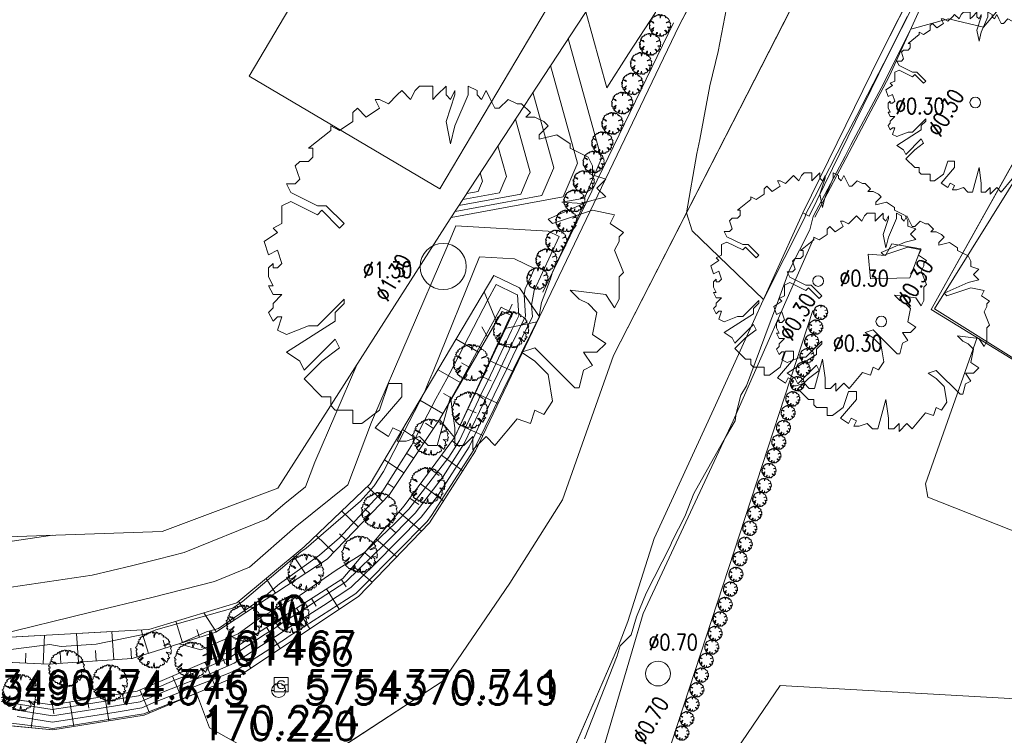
# Model space of a CAD drawing. Header units: metres. Extents: x 3490449 to 3490968, y 5754217 to 5754743.
# Tile 4 of 212: x 3490467 to 3490495, y 5754369 to 5754389. Entities that reach past the tile are written whole.
import ezdxf
from ezdxf.enums import TextEntityAlignment as Align

# ---------------------------------------------------------------- set-up
doc = ezdxf.new("R2010")
doc.units = ezdxf.units.M
doc.header["$LTSCALE"] = 0.25
doc.linetypes.add('Kartierung-07$0$AUSGEZOGEN', pattern=[0])
for name, color, linetype, lineweight, true_color in [('Kartierung-07$0$$BOESCHUNG', 7, 'Continuous', 18, 0x82563a), ('Kartierung-07$0$$BRUCH', 7, 'Continuous', 18, 0x82563a), ('Kartierung-07$0$$HOEHEN_Haupt', 7, 'Continuous', 18, 0x82563a), ('Kartierung-07$0$$HOEHEN_Mittel', 7, 'Continuous', 18, 0x82563a), ('Kartierung-07$0$$P_INF_FL', 7, 'Kartierung-07$0$AUSGEZOGEN', 18, 0x82563a), ('Kartierung-07$0$$P_INF_H', 7, 'Kartierung-07$0$AUSGEZOGEN', 18, 0x82563a), ('Kartierung-07$0$$P_INF_NR', 7, 'Kartierung-07$0$AUSGEZOGEN', 18, 0x82563a), ('Kartierung-07$0$$P_INF_X', 7, 'Kartierung-07$0$AUSGEZOGEN', 18, 0x82563a), ('Kartierung-07$0$$PKT_HW', 7, 'Continuous', 18, 0x82563a), ('Kartierung-07$0$$PKT_SG', 7, 'Continuous', 18, 0x82563a), ('Kartierung-07$0$B_Baum', 7, 'Continuous', 18, 0x82563a), ('Kartierung-07$0$B_Befestigt', 7, 'Continuous', 18, 0x82563a), ('Kartierung-07$0$B_Boeschung_OK', 7, 'Continuous', 18, 0x82563a), ('Kartierung-07$0$B_Boeschung_UK', 7, 'Continuous', 18, 0x82563a), ('Kartierung-07$0$B_Gelaendeknick', 7, 'Continuous', 18, 0x82563a), ('Kartierung-07$0$B_Haus', 7, 'Kartierung-07$0$AUSGEZOGEN', 18, 0x82563a), ('Kartierung-07$0$B_Hecke', 7, 'Continuous', 18, 0x82563a), ('Kartierung-07$0$B_Mauer', 7, 'Kartierung-07$0$AUSGEZOGEN', 18, 0x82563a), ('Kartierung-07$0$B_Schrift_Baum', 7, 'Continuous', 18, 0x82563a), ('Kartierung-07$0$B_Schrift_Baum_60Grad', 7, 'Continuous', 18, 0x82563a), ('Kartierung-07$0$B_Zaun', 7, 'Kartierung-07$0$AUSGEZOGEN', 18, 0x82563a), ('Kartierung-07$0$Hilfe_DGM', 7, 'Continuous', 18, 0x82563a), ('Kartierung-07$0$SYM_HW', 7, 'Kartierung-07$0$AUSGEZOGEN', 18, 0x82563a), ('Kartierung-07$0$SYM_SG', 7, 'Kartierung-07$0$AUSGEZOGEN', 18, 0x82563a)]:
    doc.layers.add(name, color=color, linetype=linetype, lineweight=lineweight, true_color=true_color)
doc.styles.add('Kartierung-07$0$2', font='TXT')
doc.styles.add('Kartierung-07$0$STANDARD', font='romans.shx', dxfattribs={"width": 0.8})

# ---------------------------------------------------------------- blocks, each defined once
blk = doc.blocks.new('Kartierung-07$0$PKT_HW')
at = {"layer": 'Kartierung-07$0$SYM_HW'}
for p, q in [((-0.15, 0), (-0.2, 0)), ((0.15, 0), (0.2, 0))]:
    blk.add_line(p, q, dxfattribs=at)
blk.add_circle((0, 0), 0.2, dxfattribs=at)
at = {"layer": 'Kartierung-07$0$$P_INF_FL', "style": 'Kartierung-07$0$STANDARD'}
blk.add_attdef('CODE', text='', height=0.8, dxfattribs=at).set_placement((0, 1.7), align=Align.CENTER)
at = {"layer": 'Kartierung-07$0$$P_INF_H', "style": 'Kartierung-07$0$STANDARD'}
blk.add_attdef('H', text='', height=0.8, dxfattribs=at).set_placement((0, -1.4), align=Align.CENTER)
at = {"layer": 'Kartierung-07$0$$P_INF_NR', "style": 'Kartierung-07$0$STANDARD'}
blk.add_attdef('NR', text='', height=0.8, dxfattribs=at).set_placement((0, 0.7), align=Align.CENTER)
at = {"layer": 'Kartierung-07$0$$P_INF_X', "style": 'Kartierung-07$0$STANDARD'}
blk.add_attdef('X', text='', height=0.8, dxfattribs=at).set_placement((-0.9, -0.4), align=Align.RIGHT)
blk.add_attdef('Y', (0.7, -0.4), '', height=0.8, dxfattribs=at)
blk = doc.blocks.new('Kartierung-07$0$PKT_SG')
at = {"layer": 'Kartierung-07$0$SYM_SG'}
for p, q in [((-0.2, 0.2), (0.2, 0.2)), ((-0.2, -0.2), (-0.2, 0.2)), ((-0.11, 0), (-0.2, 0)), ((0.11, 0), (0.2, 0)), ((0.2, 0.2), (0.2, -0.2)), ((0.2, -0.2), (-0.2, -0.2))]:
    blk.add_line(p, q, dxfattribs=at)
at = {"layer": 'Kartierung-07$0$$P_INF_FL', "style": 'Kartierung-07$0$STANDARD'}
blk.add_attdef('CODE', text='', height=0.8, dxfattribs=at).set_placement((0, 1.7), align=Align.CENTER)
at = {"layer": 'Kartierung-07$0$$P_INF_H', "style": 'Kartierung-07$0$STANDARD'}
blk.add_attdef('H', text='', height=0.8, dxfattribs=at).set_placement((0, -1.4), align=Align.CENTER)
at = {"layer": 'Kartierung-07$0$$P_INF_NR', "style": 'Kartierung-07$0$STANDARD'}
blk.add_attdef('NR', text='', height=0.8, dxfattribs=at).set_placement((0, 0.7), align=Align.CENTER)
at = {"layer": 'Kartierung-07$0$$P_INF_X', "style": 'Kartierung-07$0$STANDARD'}
blk.add_attdef('X', text='', height=0.8, dxfattribs=at).set_placement((-0.9, -0.4), align=Align.RIGHT)
blk.add_attdef('Y', (0.7, -0.4), '', height=0.8, dxfattribs=at)
at = {"layer": 'Kartierung-07$0$SYM_SG', "style": 'Kartierung-07$0$2', "width": 1.127369}
blk.add_text('G', height=0.245, dxfattribs=at).set_placement((0.001, -0.122), align=Align.CENTER)
blk = doc.blocks.new('Kartierung-07$0$Hecke')
at = {"layer": 'Kartierung-07$0$B_Hecke'}
blk.add_lwpolyline([(-0.447, -0.197), (-0.472, -0.185), (-0.46, -0.147), (-0.472, -0.147), (-0.485, -0.16), (-0.497, -0.135), (-0.485, -0.122), (-0.485, -0.11), (-0.46, -0.085), (-0.485, -0.085), (-0.497, -0.06), (-0.485, -0.06), (-0.497, -0.035), (-0.497, -0.01), (-0.485, 0.003), (-0.485, -0.01), (-0.472, -0.01), (-0.46, 0.003), (-0.472, 0.04), (-0.497, 0.028), (-0.51, 0.065), (-0.472, 0.09), (-0.485, 0.103), (-0.46, 0.115), (-0.46, 0.14), (-0.46, 0.165), (-0.435, 0.178), (-0.36, 0.14), (-0.347, 0.153), (-0.297, 0.103), (-0.285, 0.115), (-0.335, 0.165), (-0.36, 0.165), (-0.435, 0.203), (-0.447, 0.228), (-0.422, 0.228), (-0.41, 0.24), (-0.422, 0.278), (-0.41, 0.29), (-0.385, 0.29), (-0.372, 0.303), (-0.372, 0.328), (-0.385, 0.328), (-0.322, 0.378), (-0.322, 0.39), (-0.297, 0.378), (-0.26, 0.403), (-0.26, 0.428), (-0.247, 0.44), (-0.222, 0.415), (-0.185, 0.44), (-0.197, 0.465), (-0.185, 0.465), (-0.16, 0.453), (-0.135, 0.478), (-0.122, 0.49), (-0.097, 0.465), (-0.085, 0.49), (-0.072, 0.503), (-0.035, 0.503), (-0.035, 0.465), (-0.022, 0.478), (0.003, 0.503), (0.003, 0.478), (0.015, 0.465), (0.028, 0.49), (0.028, 0.478), (0.003, 0.403), (0.015, 0.34), (0.028, 0.39), (0.065, 0.478), (0.065, 0.503), (0.09, 0.49), (0.09, 0.478), (0.103, 0.465), (0.115, 0.49), (0.128, 0.465), (0.14, 0.44), (0.153, 0.44), (0.178, 0.465), (0.203, 0.453), (0.215, 0.453), (0.24, 0.428), (0.228, 0.415), (0.253, 0.415), (0.278, 0.403), (0.29, 0.39), (0.265, 0.365), (0.265, 0.353), (0.315, 0.365), (0.353, 0.34), (0.353, 0.328), (0.403, 0.303), (0.415, 0.278), (0.415, 0.253), (0.453, 0.24), (0.428, 0.215), (0.453, 0.19), (0.403, 0.178), (0.29, 0.128), (0.303, 0.115), (0.415, 0.153), (0.478, 0.14), (0.465, 0.115), (0.503, 0.09), (0.49, 0.078), (0.49, 0.065), (0.478, 0.04), (0.503, -0.022), (0.49, -0.035), (0.49, -0.097), (0.478, -0.122), (0.453, -0.085), (0.353, -0.072), (0.378, -0.097), (0.403, -0.11), (0.428, -0.135), (0.415, -0.197), (0.453, -0.222), (0.428, -0.247), (0.39, -0.247), (0.415, -0.285), (0.39, -0.297), (0.378, -0.347), (0.365, -0.347), (0.253, -0.235), (0.215, -0.247), (0.253, -0.272), (0.29, -0.31), (0.303, -0.385), (0.278, -0.422), (0.253, -0.41), (0.24, -0.447), (0.203, -0.435), (0.14, -0.51), (0.115, -0.485), (0.078, -0.522), (0.078, -0.485), (0.053, -0.51), (0.028, -0.51), (0.028, -0.46), (0.015, -0.372), (-0.022, -0.51), (-0.047, -0.51), (-0.072, -0.485), (-0.11, -0.497), (-0.135, -0.497), (-0.122, -0.472), (-0.147, -0.46), (-0.16, -0.485), (-0.197, -0.46), (-0.122, -0.372), (-0.122, -0.335), (-0.16, -0.335), (-0.185, -0.41), (-0.235, -0.447), (-0.26, -0.447), (-0.26, -0.41), (-0.31, -0.41), (-0.322, -0.397), (-0.322, -0.372), (-0.347, -0.372), (-0.397, -0.322), (-0.347, -0.272), (-0.297, -0.235), (-0.31, -0.21), (-0.397, -0.297), (-0.41, -0.272), (-0.447, -0.247), (-0.31, -0.16), (-0.31, -0.135), (-0.285, -0.11), (-0.285, -0.097), (-0.36, -0.172), (-0.385, -0.172), (-0.447, -0.197)], dxfattribs=at)
blk = doc.blocks.new('Kartierung-07$0$B_Baum')
at = {"layer": 'Kartierung-07$0$B_Baum'}
blk.add_lwpolyline([(-0.4417, -0.1918), (-0.4667, -0.1793), (-0.4542, -0.1418), (-0.4667, -0.1418), (-0.4792, -0.1543), (-0.4917, -0.1293), (-0.4792, -0.1168), (-0.4792, -0.1043), (-0.4542, -0.0793), (-0.4792, -0.0793), (-0.4917, -0.0543), (-0.4792, -0.0543), (-0.4917, -0.0293), (-0.4917, -0.0043), (-0.4792, 0.0082), (-0.4792, -0.0043), (-0.4667, -0.0043), (-0.4542, 0.0082), (-0.4667, 0.0457), (-0.4917, 0.0332), (-0.5042, 0.0707), (-0.4667, 0.0957), (-0.4792, 0.1082), (-0.4542, 0.1207), (-0.4542, 0.1457), (-0.4542, 0.1707), (-0.4292, 0.1832), (-0.3542, 0.1457), (-0.3417, 0.1582), (-0.2917, 0.1082), (-0.2792, 0.1207), (-0.3292, 0.1707), (-0.3542, 0.1707), (-0.4292, 0.2082), (-0.4417, 0.2332), (-0.4167, 0.2332), (-0.4042, 0.2457), (-0.4167, 0.2832), (-0.4042, 0.2957), (-0.3792, 0.2957), (-0.3667, 0.3082), (-0.3667, 0.3332), (-0.3792, 0.3332), (-0.3167, 0.3832), (-0.3167, 0.3957), (-0.2917, 0.3832), (-0.2542, 0.4082), (-0.2542, 0.4332), (-0.2417, 0.4457), (-0.2167, 0.4207), (-0.1792, 0.4457), (-0.1917, 0.4707), (-0.1792, 0.4707), (-0.1542, 0.4582), (-0.1292, 0.4832), (-0.1167, 0.4957), (-0.0917, 0.4707), (-0.0792, 0.4957), (-0.0667, 0.5082), (-0.0292, 0.5082), (-0.0292, 0.4707), (-0.0167, 0.4832), (0.0083, 0.5082), (0.0083, 0.4832), (0.0208, 0.4707), (0.0333, 0.4957), (0.0333, 0.4832), (0.0083, 0.4082), (0.0208, 0.3457), (0.0333, 0.3957), (0.0708, 0.4832), (0.0708, 0.5082), (0.0958, 0.4957), (0.0958, 0.4832), (0.1083, 0.4707), (0.1208, 0.4957), (0.1333, 0.4707), (0.1458, 0.4457), (0.1583, 0.4457), (0.1833, 0.4707), (0.2083, 0.4582), (0.2208, 0.4582), (0.2458, 0.4332), (0.2333, 0.4207), (0.2583, 0.4207), (0.2833, 0.4082), (0.2958, 0.3957), (0.2708, 0.3707), (0.2708, 0.3582), (0.3208, 0.3707), (0.3583, 0.3457), (0.3583, 0.3332), (0.4083, 0.3082), (0.4208, 0.2832), (0.4208, 0.2582), (0.4583, 0.2457), (0.4333, 0.2207), (0.4583, 0.1957), (0.4083, 0.1832), (0.2958, 0.1332), (0.3083, 0.1207), (0.4208, 0.1582), (0.4833, 0.1457), (0.4708, 0.1207), (0.5083, 0.0957), (0.4958, 0.0832), (0.4958, 0.0707), (0.4833, 0.0457), (0.5083, -0.0168), (0.4958, -0.0293), (0.4958, -0.0918), (0.4833, -0.1168), (0.4583, -0.0793), (0.3583, -0.0668), (0.3833, -0.0918), (0.4083, -0.1043), (0.4333, -0.1293), (0.4208, -0.1918), (0.4583, -0.2168), (0.4333, -0.2418), (0.3958, -0.2418), (0.4208, -0.2793), (0.3958, -0.2918), (0.3833, -0.3418), (0.3708, -0.3418), (0.2583, -0.2293), (0.2208, -0.2418), (0.2583, -0.2668), (0.2958, -0.3043), (0.3083, -0.3793), (0.2833, -0.4168), (0.2583, -0.4043), (0.2458, -0.4418), (0.2083, -0.4293), (0.1458, -0.5043), (0.1208, -0.4793), (0.0833, -0.5168), (0.0833, -0.4793), (0.0583, -0.5043), (0.0333, -0.5043), (0.0333, -0.4543), (0.0208, -0.3668), (-0.0167, -0.5043), (-0.0417, -0.5043), (-0.0667, -0.4793), (-0.1042, -0.4918), (-0.1292, -0.4918), (-0.1167, -0.4668), (-0.1417, -0.4543), (-0.1542, -0.4793), (-0.1917, -0.4543), (-0.1167, -0.3668), (-0.1167, -0.3293), (-0.1542, -0.3293), (-0.1792, -0.4043), (-0.2292, -0.4418), (-0.2542, -0.4418), (-0.2542, -0.4043), (-0.3042, -0.4043), (-0.3167, -0.3918), (-0.3167, -0.3668), (-0.3417, -0.3668), (-0.3917, -0.3168), (-0.3417, -0.2668), (-0.2917, -0.2293), (-0.3042, -0.2043), (-0.3917, -0.2918), (-0.4042, -0.2668), (-0.4417, -0.2418), (-0.3042, -0.1543), (-0.3042, -0.1293), (-0.2792, -0.1043), (-0.2792, -0.0918), (-0.3542, -0.1668), (-0.3792, -0.1668), (-0.4417, -0.1918)], dxfattribs=at)

msp = doc.modelspace()

# ---------------------------------------------------------------- linework, layer by layer
at = {"layer": 'Kartierung-07$0$$BOESCHUNG', "ltscale": 0.02}
for p, q in [((3490480.809, 5754380.94, 170.717), (3490480.467, 5754381.772, 170.609)), ((3490481.133, 5754381.152, 170.718), (3490481.251, 5754381.426, 170.659)), ((3490481.045, 5754380.744, 170.715), (3490481.959, 5754380.933, 170.429)), ((3490480.558, 5754380.507, 170.715), (3490480.401, 5754380.788, 170.648)), ((3490480.307, 5754380.075, 170.712), (3490479.675, 5754380.441, 170.527)), ((3490480.836, 5754380.29, 170.713), (3490481.196, 5754380.286, 170.555)), ((3490480.056, 5754379.642, 170.709), (3490479.821, 5754379.779, 170.639)), ((3490480.627, 5754379.836, 170.711), (3490481.289, 5754379.531, 170.282)), ((3490479.805, 5754379.21, 170.706), (3490479.164, 5754379.582, 170.512)), ((3490480.418, 5754379.381, 170.708), (3490480.661, 5754379.27, 170.55)), ((3490479.555, 5754378.777, 170.704), (3490479.316, 5754378.916, 170.63)), ((3490480.209, 5754378.927, 170.706), (3490480.858, 5754378.628, 170.276)), ((3490479.304, 5754378.345, 170.701), (3490478.653, 5754378.722, 170.496)), ((3490480, 5754378.473, 170.704), (3490480.238, 5754378.364, 170.545)), ((3490479.036, 5754377.923, 170.697), (3490478.809, 5754378.075, 170.62)), ((3490478.758, 5754377.507, 170.692), (3490478.166, 5754377.903, 170.481)), ((3490479.791, 5754378.019, 170.702), (3490480.427, 5754377.726, 170.27)), ((3490479.561, 5754377.577, 170.699), (3490479.772, 5754377.421, 170.539)), ((3490478.202, 5754376.676, 170.683), (3490477.654, 5754377.043, 170.465)), ((3490478.48, 5754377.091, 170.688), (3490478.269, 5754377.233, 170.608)), ((3490479.264, 5754377.175, 170.694), (3490479.862, 5754376.734, 170.266)), ((3490478.967, 5754376.772, 170.69), (3490479.198, 5754376.602, 170.533)), ((3490477.61, 5754375.874, 170.674), (3490477.173, 5754376.294, 170.454)), ((3490477.924, 5754376.26, 170.678), (3490477.73, 5754376.39, 170.596)), ((3490478.671, 5754376.37, 170.685), (3490479.321, 5754375.89, 170.264)), ((3490478.374, 5754375.967, 170.681), (3490478.625, 5754375.782, 170.526)), ((3490476.917, 5754375.153, 170.667), (3490476.449, 5754375.602, 170.466)), ((3490477.264, 5754375.513, 170.671), (3490477.096, 5754375.674, 170.593)), ((3490478.065, 5754375.574, 170.668), (3490478.699, 5754375.037, 170.261)), ((3490477.742, 5754375.193, 170.645), (3490477.967, 5754375.002, 170.502)), ((3490476.225, 5754374.431, 170.66), (3490475.726, 5754374.91, 170.478)), ((3490476.571, 5754374.792, 170.663), (3490476.392, 5754374.964, 170.593)), ((3490477.418, 5754374.811, 170.623), (3490478.002, 5754374.316, 170.257)), ((3490475.426, 5754373.838, 170.65), (3490475.094, 5754374.345, 170.482)), ((3490475.844, 5754374.112, 170.655), (3490475.708, 5754374.32, 170.591)), ((3490477.095, 5754374.43, 170.6), (3490477.302, 5754374.255, 170.472)), ((3490476.772, 5754374.049, 170.577), (3490477.305, 5754373.596, 170.252)), ((3490474.589, 5754373.291, 170.639), (3490474.319, 5754373.703, 170.478)), ((3490475.007, 5754373.565, 170.645), (3490474.896, 5754373.735, 170.584)), ((3490476.438, 5754373.679, 170.557), (3490476.572, 5754373.471, 170.443)), ((3490476.018, 5754373.409, 170.56), (3490476.382, 5754372.84, 170.244)), ((3490474.17, 5754373.017, 170.634), (3490474.082, 5754373.152, 170.576)), ((3490475.597, 5754373.139, 170.562), (3490475.733, 5754372.926, 170.443)), ((3490473.752, 5754372.743, 170.629), (3490473.544, 5754373.062, 170.474)), ((3490475.176, 5754372.869, 170.565), (3490475.55, 5754372.285, 170.236)), ((3490472.915, 5754372.196, 170.618), (3490472.562, 5754372.736, 170.478)), ((3490473.334, 5754372.469, 170.623), (3490473.233, 5754372.624, 170.569)), ((3490474.755, 5754372.599, 170.568), (3490474.895, 5754372.38, 170.443)), ((3490471.008, 5754371.594, 170.585), (3490470.802, 5754372.253, 170.482)), ((3490471.963, 5754371.893, 170.602), (3490471.774, 5754372.496, 170.482)), ((3490472.44, 5754372.042, 170.61), (3490472.371, 5754372.264, 170.562)), ((3490474.334, 5754372.329, 170.57), (3490474.718, 5754371.731, 170.228)), ((3490468.036, 5754371.295, 170.579), (3490468.074, 5754372.103, 170.432)), ((3490469.034, 5754371.347, 170.577), (3490468.979, 5754372.153, 170.449)), ((3490470.032, 5754371.415, 170.577), (3490469.977, 5754372.208, 170.467)), ((3490471.486, 5754371.744, 170.593), (3490471.415, 5754371.968, 170.553)), ((3490473.913, 5754372.059, 170.573), (3490474.057, 5754371.835, 170.444)), ((3490470.531, 5754371.449, 170.577), (3490470.511, 5754371.74, 170.54)), ((3490473.492, 5754371.789, 170.575), (3490473.885, 5754371.176, 170.22)), ((3490467.537, 5754371.318, 170.588), (3490467.55, 5754371.599, 170.527)), ((3490468.535, 5754371.313, 170.577), (3490468.515, 5754371.614, 170.526)), ((3490469.533, 5754371.381, 170.577), (3490469.513, 5754371.677, 170.533)), ((3490473.059, 5754371.543, 170.577), (3490473.163, 5754371.3, 170.443)), ((3490472.139, 5754371.151, 170.577), (3490472.242, 5754370.91, 170.438)), ((3490472.599, 5754371.347, 170.577), (3490472.878, 5754370.692, 170.207)), ((3490471.679, 5754370.955, 170.577), (3490471.956, 5754370.305, 170.194)), ((3490471.219, 5754370.759, 170.577), (3490471.321, 5754370.52, 170.433)), ((3490469.283, 5754370.306, 170.577), (3490469.325, 5754370.05, 170.429)), ((3490469.777, 5754370.385, 170.577), (3490469.888, 5754369.694, 170.178)), ((3490470.271, 5754370.465, 170.577), (3490470.312, 5754370.209, 170.43)), ((3490470.759, 5754370.563, 170.577), (3490471.034, 5754369.918, 170.181)), ((3490467.801, 5754370.215, 170.573), (3490467.698, 5754369.498, 170.168)), ((3490468.296, 5754370.147, 170.577), (3490468.337, 5754369.891, 170.429)), ((3490468.79, 5754370.226, 170.577), (3490468.901, 5754369.535, 170.177))]:
    msp.add_line(p, q, dxfattribs=at)
at = {"layer": 'Kartierung-07$0$$BRUCH', "ltscale": 0.02}
for p, q in [((3490489.797, 5754396.512), (3490485.958, 5754389.28)), ((3490491.626, 5754388.443), (3490494.169, 5754393.492)), ((3490491.888, 5754387.856), (3490494.382, 5754393.355)), ((3490489.964, 5754391.422), (3490484.109, 5754379.978)), ((3490485.958, 5754389.28), (3490482.026, 5754381.072)), ((3490485.797, 5754389.352), (3490482.12, 5754381.763)), ((3490489.445, 5754383.997), (3490491.626, 5754388.443)), ((3490489.783, 5754383.876), (3490491.888, 5754387.856)), ((3490496.451, 5754387.342), (3490493.064, 5754381.278)), ((3490489.445, 5754383.997), (3490486.939, 5754378.479)), ((3490487.48, 5754378.146), (3490489.741, 5754383.268)), ((3490480.741, 5754382.233), (3490477.255, 5754376.372)), ((3490481.462, 5754381.887), (3490480.741, 5754382.233)), ((3490481.462, 5754381.887), (3490482.026, 5754381.072)), ((3490479.207, 5754378.179), (3490480.972, 5754381.221)), ((3490480.972, 5754381.221), (3490481.216, 5754381.116)), ((3490484.883, 5754366.465), (3490489.726, 5754381.247)), ((3490481.216, 5754381.116), (3490479.632, 5754377.674)), ((3490480.222, 5754377.297), (3490482.026, 5754381.072)), ((3490482.673, 5754375.916), (3490484.109, 5754379.978)), ((3490486.939, 5754378.479), (3490485.259, 5754374.83)), ((3490477.796, 5754376.068), (3490479.207, 5754378.179)), ((3490484.945, 5754372.72), (3490487.48, 5754378.146)), ((3490479.632, 5754377.674), (3490478.211, 5754375.746)), ((3490480.222, 5754377.297), (3490478.923, 5754375.268)), ((3490477.255, 5754376.372), (3490475.393, 5754374.592)), ((3490476.044, 5754374.243), (3490477.796, 5754376.068)), ((3490482.673, 5754375.916), (3490481.191, 5754373.567)), ((3490478.211, 5754375.746), (3490476.481, 5754373.706)), ((3490478.923, 5754375.268), (3490476.92, 5754373.198)), ((3490485.259, 5754374.83), (3490484.515, 5754372.489)), ((3490475.393, 5754374.592), (3490473.491, 5754373.018)), ((3490472.902, 5754372.187), (3490476.044, 5754374.243)), ((3490476.481, 5754373.706), (3490473.21, 5754371.608)), ((3490481.191, 5754373.567), (3490479.311, 5754370.823)), ((3490476.92, 5754373.198), (3490473.634, 5754371.009)), ((3490473.491, 5754373.018), (3490471.012, 5754372.265)), ((3490482.73, 5754365.2), (3490484.945, 5754372.72)), ((3490471.012, 5754372.265), (3490466.599, 5754372.022)), ((3490484.515, 5754372.489), (3490484.249, 5754371.804)), ((3490470.549, 5754371.45), (3490472.902, 5754372.187)), ((3490484.249, 5754371.804), (3490482.628, 5754368.07)), ((3490462.413, 5754371.558), (3490468.177, 5754371.288)), ((3490468.177, 5754371.288), (3490470.549, 5754371.45)), ((3490473.21, 5754371.608), (3490470.686, 5754370.532)), ((3490468.288, 5754370.145), (3490462.221, 5754371.017)), ((3490473.634, 5754371.009), (3490470.88, 5754369.854)), ((3490479.311, 5754370.823), (3490475.556, 5754368.369)), ((3490470.686, 5754370.532), (3490468.288, 5754370.145)), ((3490468.311, 5754369.44), (3490462.999, 5754369.94)), ((3490470.88, 5754369.854), (3490468.311, 5754369.44))]:
    msp.add_line(p, q, dxfattribs=at)
at = {"layer": 'Kartierung-07$0$$HOEHEN_Haupt', "ltscale": 0.02}
for points in [[(3490481.84, 5754387.395), (3490482.429, 5754385.272), (3490482.391, 5754385.184), (3490482.093, 5754384.491), (3490479.644, 5754384.04)], [(3490468.545, 5754371.789), (3490469.528, 5754371.856), (3490470.941, 5754372.14), (3490471.102, 5754372.209), (3490471.212, 5754372.257), (3490473.385, 5754372.868), (3490473.571, 5754372.997), (3490473.647, 5754373.049), (3490475.297, 5754374.449), (3490475.453, 5754374.56), (3490476.977, 5754375.884), (3490477.369, 5754376.308), (3490477.626, 5754376.716), (3490478.786, 5754378.946), (3490478.894, 5754379.229), (3490479.024, 5754379.53), (3490480.337, 5754382.758), (3490481.315, 5754382.702), (3490481.88, 5754382.431), (3490481.617, 5754381.858), (3490481.589, 5754381.704), (3490481.631, 5754381.093), (3490481.253, 5754380.325), (3490480.906, 5754379.586), (3490480.848, 5754379.462), (3490480.329, 5754378.404), (3490479.905, 5754377.5), (3490479.308, 5754376.573), (3490478.516, 5754375.541), (3490477.675, 5754374.689), (3490476.562, 5754373.612), (3490475.283, 5754372.771), (3490474.87, 5754372.506), (3490474.563, 5754372.304), (3490474.296, 5754372.132), (3490473.301, 5754371.48), (3490472.31, 5754371.057), (3490471.741, 5754370.835), (3490470.724, 5754370.401), (3490468.789, 5754370.089), (3490468.292, 5754370.009), (3490465.661, 5754370.429)], [(3490466.911, 5754371.676), (3490468.223, 5754371.846), (3490468.545, 5754371.789)]]:
    msp.add_lwpolyline(points, dxfattribs=at)
at = {"layer": 'Kartierung-07$0$$HOEHEN_Mittel', "ltscale": 0.02}
for points in [[(3490485.301, 5754392.908), (3490487.358, 5754392.718), (3490485.252, 5754389.775), (3490485.288, 5754389.645), (3490484.531, 5754388.475), (3490483.917, 5754387.525), (3490483.325, 5754389.662)], [(3490496.693, 5754391.782), (3490494.531, 5754389.231), (3490493.551, 5754389.466), (3490492.484, 5754389.171), (3490491.859, 5754387.921), (3490491.722, 5754387.655), (3490490.797, 5754385.912), (3490490.633, 5754385.594), (3490489.731, 5754383.895), (3490489.638, 5754383.522), (3490489.063, 5754382.379), (3490488.641, 5754381.241), (3490488.497, 5754380.851), (3490487.858, 5754379.127), (3490487.698, 5754378.866), (3490487.568, 5754378.346), (3490487.536, 5754378.139), (3490487.263, 5754377.681), (3490486.371, 5754376.097), (3490486.115, 5754375.446), (3490485.762, 5754374.758), (3490485.705, 5754374.617), (3490485.029, 5754373.287), (3490484.759, 5754372.62), (3490484.608, 5754372.118), (3490484.296, 5754371.806), (3490484.208, 5754371.523), (3490483.291, 5754369.185)], [(3490492.385, 5754389.531), (3490491.727, 5754388.216), (3490490.969, 5754386.744), (3490490.631, 5754386.108), (3490489.772, 5754384.437), (3490489.524, 5754383.969), (3490489.498, 5754383.866), (3490488.338, 5754381.559), (3490486.324, 5754383.491), (3490486.169, 5754384.005), (3490486.453, 5754385.673), (3490486.544, 5754386.065), (3490486.82, 5754387.581), (3490487.056, 5754388.546), (3490487.343, 5754390.021)], [(3490482.83, 5754388.906), (3490483.768, 5754385.522), (3490483.763, 5754385.511), (3490483.292, 5754384.416), (3490482.652, 5754384.298), (3490483.227, 5754384.266), (3490483.274, 5754384.243), (3490482.394, 5754382.329), (3490482.334, 5754382.138), (3490482.173, 5754381.716), (3490482.081, 5754381.475), (3490482.011, 5754381.093), (3490482.013, 5754381.073), (3490481.287, 5754379.596), (3490481.259, 5754379.536), (3490481.254, 5754379.526), (3490480.237, 5754377.454), (3490480.177, 5754377.326), (3490478.983, 5754375.472), (3490478.86, 5754375.311), (3490477.073, 5754373.501), (3490476.847, 5754373.282), (3490476.587, 5754373.111), (3490474.945, 5754372.056), (3490474.866, 5754372.004), (3490473.826, 5754371.336), (3490473.537, 5754371.146), (3490473.249, 5754371.023), (3490471.205, 5754370.224), (3490470.821, 5754370.06), (3490470.092, 5754369.942), (3490468.304, 5754369.657), (3490467.302, 5754369.817)], [(3490482.335, 5754388.15), (3490483.098, 5754385.397), (3490483.077, 5754385.348), (3490482.692, 5754384.454), (3490479.533, 5754383.872)], [(3490481.346, 5754386.639), (3490481.759, 5754385.147), (3490481.705, 5754385.021), (3490481.493, 5754384.529), (3490479.754, 5754384.209)], [(3490480.851, 5754385.884), (3490481.09, 5754385.022), (3490481.019, 5754384.858), (3490480.894, 5754384.567), (3490479.864, 5754384.377)], [(3490480.356, 5754385.128), (3490480.42, 5754384.897), (3490480.333, 5754384.695), (3490480.294, 5754384.604), (3490479.974, 5754384.545)], [(3490466.733, 5754372.106), (3490469.343, 5754372.743), (3490471.137, 5754373.181), (3490472.861, 5754373.619), (3490473.85, 5754374.019), (3490475.142, 5754375.151), (3490476.622, 5754376.342), (3490477.292, 5754378.105), (3490479.417, 5754383.028), (3490479.663, 5754383.632), (3490482.271, 5754383.484), (3490482.577, 5754383.337), (3490481.875, 5754381.809), (3490481.8, 5754381.399), (3490481.822, 5754381.083), (3490481.27, 5754379.961), (3490481.082, 5754379.561), (3490481.051, 5754379.494), (3490480.283, 5754377.929), (3490480.041, 5754377.413), (3490479.145, 5754376.022), (3490478.688, 5754375.426), (3490477.374, 5754374.095), (3490476.705, 5754373.447), (3490475.935, 5754372.941), (3490474.908, 5754372.281), (3490474.715, 5754372.154), (3490474.061, 5754371.734), (3490473.419, 5754371.313), (3490472.779, 5754371.04), (3490471.473, 5754370.529), (3490470.772, 5754370.23), (3490469.441, 5754370.016), (3490468.298, 5754369.833), (3490466.481, 5754370.123)], [(3490492.772, 5754382.988), (3490491.951, 5754383.125), (3490491.772, 5754382.802), (3490491.281, 5754382.836), (3490491.355, 5754382.14), (3490492.455, 5754382.169), (3490492.772, 5754382.988)], [(3490475.827, 5754374.359), (3490474.7, 5754373.555), (3490474.245, 5754373.169), (3490473.878, 5754372.915), (3490472.976, 5754372.291), (3490472.644, 5754372.198), (3490471.869, 5754371.863), (3490472.483, 5754371.697), (3490473.037, 5754371.933), (3490473.532, 5754372.147), (3490474.221, 5754372.645), (3490474.465, 5754372.769), (3490474.672, 5754372.916), (3490475.28, 5754373.232), (3490476.295, 5754373.935), (3490477.096, 5754374.431), (3490477.976, 5754375.283), (3490478.345, 5754375.656), (3490479.47, 5754377.123), (3490479.768, 5754377.587), (3490480.374, 5754378.879), (3490480.645, 5754379.43), (3490480.729, 5754379.61), (3490481.236, 5754380.69), (3490481.44, 5754381.104), (3490481.399, 5754381.691), (3490481.339, 5754381.719), (3490480.799, 5754381.978), (3490480.567, 5754381.555), (3490479.501, 5754379.486), (3490479.414, 5754379.33), (3490479.099, 5754378.76), (3490478.417, 5754377.447), (3490477.612, 5754376.172), (3490476.387, 5754374.845), (3490475.827, 5754374.359)], [(3490480.131, 5754379.861), (3490480.038, 5754379.681), (3490479.86, 5754379.358), (3490479.207, 5754378.179), (3490479.207, 5754378.179), (3490479.632, 5754377.674), (3490479.632, 5754377.674), (3490480.42, 5754379.355), (3490480.441, 5754379.398), (3490480.553, 5754379.635), (3490481.219, 5754381.054), (3490481.248, 5754381.114), (3490481.243, 5754381.199), (3490481.031, 5754381.301), (3490480.944, 5754381.342), (3490480.131, 5754379.861)], [(3490510.707, 5754380.454), (3490510.708, 5754380.453), (3490510.776, 5754380.338), (3490512.15, 5754379.292), (3490512.65, 5754378.378), (3490510.96, 5754376.664), (3490510.347, 5754375.733), (3490507.052, 5754373.765), (3490506.76, 5754373.476), (3490505.471, 5754373.057), (3490501.969, 5754371.898), (3490497.786, 5754373.802), (3490497.217, 5754374.316), (3490492.968, 5754375.989), (3490492.897, 5754376.365), (3490494.356, 5754380.488), (3490494.357, 5754380.488)], [(3490464.335, 5754373.043), (3490469.423, 5754373.793), (3490470.525, 5754374.062), (3490471.281, 5754374.246), (3490472.009, 5754374.431), (3490474.335, 5754375.371), (3490474.844, 5754375.817), (3490475.427, 5754376.286), (3490475.691, 5754376.981), (3490476.874, 5754379.721)], [(3490462.18, 5754374.016), (3490468.301, 5754374.918)], [(3490467.125, 5754361.785), (3490469.397, 5754361.939), (3490469.604, 5754362.651), (3490469.574, 5754363.157), (3490469.913, 5754363.178), (3490470.843, 5754363.171), (3490472.145, 5754364.953), (3490472.035, 5754365.322), (3490475.024, 5754368.214), (3490472.721, 5754369.492), (3490472.363, 5754370.476), (3490470.936, 5754369.918), (3490470.87, 5754369.89), (3490470.743, 5754369.869), (3490468.31, 5754369.481), (3490468.122, 5754369.51), (3490464.865, 5754369.914)]]:
    msp.add_lwpolyline(points, dxfattribs=at)
at = {"layer": 'Kartierung-07$0$B_Baum'}
for centre, radius in [((3490494.304, 5754387.107, 170.371), 0.15), ((3490479.308, 5754382.49, 170.614), 0.65), ((3490489.877, 5754382.08, 170.323), 0.15), ((3490491.654, 5754380.94, 170.345), 0.15), ((3490485.363, 5754371.026, 170.594), 0.35)]:
    msp.add_circle(centre, radius, dxfattribs=at)
at = {"layer": 'Kartierung-07$0$B_Befestigt', "ltscale": 0.02}
for points, elevation in [([(3490491.728, 5754400.056), (3490489.797, 5754396.512), (3490485.958, 5754389.28)], 170.119), ([(3490480.222, 5754377.297), (3490482.026, 5754381.072)], 170.267)]:
    msp.add_lwpolyline(points, dxfattribs=dict(at, elevation=elevation))
for points in [[(3490485.958, 5754389.28), (3490482.026, 5754381.072)], [(3490489.445, 5754383.997), (3490486.939, 5754378.479), (3490485.259, 5754374.83), (3490484.515, 5754372.489), (3490484.249, 5754371.804), (3490482.628, 5754368.07), (3490481.665, 5754365.251)], [(3490480.222, 5754377.297), (3490478.923, 5754375.268), (3490476.92, 5754373.198), (3490473.634, 5754371.009), (3490470.88, 5754369.854), (3490468.311, 5754369.44), (3490462.999, 5754369.94), (3490461.742, 5754369.955)]]:
    msp.add_lwpolyline(points, dxfattribs=at)
at = {"layer": 'Kartierung-07$0$B_Boeschung_OK', "ltscale": 0.02, "elevation": 170.719}
msp.add_lwpolyline([(3490480.972, 5754381.221), (3490481.216, 5754381.116), (3490479.632, 5754377.674), (3490478.211, 5754375.746), (3490476.481, 5754373.706), (3490473.21, 5754371.608), (3490470.686, 5754370.532), (3490468.288, 5754370.145), (3490462.221, 5754371.017), (3490461.989, 5754371.329), (3490462.413, 5754371.558), (3490468.177, 5754371.288), (3490470.549, 5754371.45), (3490472.902, 5754372.187), (3490476.044, 5754374.243), (3490477.796, 5754376.068), (3490479.207, 5754378.179)], close=True, dxfattribs=at)
at = {"layer": 'Kartierung-07$0$B_Boeschung_UK', "ltscale": 0.02, "elevation": 170.56}
msp.add_lwpolyline([(3490481.462, 5754381.887), (3490482.026, 5754381.072)], dxfattribs=at)
at = {"layer": 'Kartierung-07$0$B_Gelaendeknick', "ltscale": 0.02}
for points, elevation in [([(3490520.85, 5754439.739), (3490515.196, 5754433.16), (3490511.623, 5754428.129), (3490506.893, 5754420.564), (3490499.655, 5754408.924), (3490493.914, 5754398.968), (3490489.964, 5754391.422), (3490484.109, 5754379.978)], 169.59), ([(3490484.109, 5754379.978), (3490482.673, 5754375.916)], 170.238), ([(3490482.673, 5754375.916), (3490481.191, 5754373.567), (3490479.311, 5754370.823), (3490475.556, 5754368.369), (3490471.301, 5754367.133), (3490468.042, 5754366.956), (3490463.007, 5754366.731), (3490458.11, 5754366.681)], 170.266)]:
    msp.add_lwpolyline(points, dxfattribs=dict(at, elevation=elevation))
at = {"layer": 'Kartierung-07$0$B_Haus', "ltscale": 0.02}
for points in [[(3490473.845, 5754387.851), (3490477.951, 5754394.785)], [(3490473.845, 5754387.851), (3490479.215, 5754384.672)]]:
    msp.add_lwpolyline(points, dxfattribs=at)
msp.add_lwpolyline([(3490513.063, 5754382.048), (3490512.077, 5754382.661), (3490509.843, 5754379.071), (3490502.893, 5754383.403), (3490499.213, 5754377.5), (3490493.153, 5754381.299), (3490496.824, 5754387.186), (3490496.541, 5754387.363), (3490501.106, 5754394.683), (3490515.393, 5754385.793)], close=True, dxfattribs=at)
at = {"layer": 'Kartierung-07$0$B_Haus', "ltscale": 0.02, "elevation": 170.98}
msp.add_lwpolyline([(3490479.215, 5754384.672), (3490482.961, 5754390.999)], dxfattribs=at)
at = {"layer": 'Kartierung-07$0$B_Hecke', "ltscale": 0.02, "elevation": 170.305}
msp.add_lwpolyline([(3490482.12, 5754381.763), (3490485.797, 5754389.352)], dxfattribs=at)
at = {"layer": 'Kartierung-07$0$B_Mauer', "ltscale": 0.02}
for points in [[(3490489.445, 5754383.997), (3490491.626, 5754388.443), (3490494.169, 5754393.492), (3490496.489, 5754397.801)], [(3490496.659, 5754397.694), (3490494.346, 5754393.4), (3490491.805, 5754388.354), (3490489.625, 5754383.909)]]:
    msp.add_lwpolyline(points, dxfattribs=at)
at = {"layer": 'Kartierung-07$0$B_Mauer', "ltscale": 0.02, "elevation": 170.162}
msp.add_lwpolyline([(3490489.445, 5754383.997), (3490489.625, 5754383.909)], dxfattribs=at)
at = {"layer": 'Kartierung-07$0$B_Zaun', "ltscale": 0.02}
for points in [[(3490486.355, 5754364.52), (3490482.73, 5754365.2), (3490484.945, 5754372.72), (3490487.48, 5754378.146), (3490489.741, 5754383.268)], [(3490481.462, 5754381.887), (3490480.741, 5754382.233), (3490477.255, 5754376.372), (3490475.393, 5754374.592), (3490473.491, 5754373.018), (3490471.012, 5754372.265), (3490466.599, 5754372.022), (3490460.835, 5754372.292), (3490460.757, 5754374.658)]]:
    msp.add_lwpolyline(points, dxfattribs=at)
at = {"layer": 'Kartierung-07$0$Hilfe_DGM', "ltscale": 0.02}
for points in [[(3490460.757, 5754374.658), (3490471.387, 5754375.024), (3490474.65, 5754376.25), (3490479.508, 5754383.833), (3490483.854, 5754390.47)], [(3490496.451, 5754387.342), (3490493.064, 5754381.278), (3490498.032, 5754378.24)], [(3490496.942, 5754370.229), (3490488.806, 5754370.692), (3490485.904, 5754366.424), (3490486.355, 5754364.52), (3490486.399, 5754364.13), (3490485.281, 5754361.699), (3490480.942, 5754362.779), (3490477.538, 5754359.524), (3490472.826, 5754359.193), (3490470.432, 5754359.556), (3490464.803, 5754359.467)]]:
    msp.add_lwpolyline(points, dxfattribs=at)

# ---------------------------------------------------------------- block references
at = {"layer": 'Kartierung-07$0$$PKT_HW'}
msp.add_blockref('Kartierung-07$0$PKT_HW', (3490474.675, 5754370.549, 170.22), dxfattribs=at).add_auto_attribs({'Y': '5754370.549', 'X': '3490474.675', 'H': '170.220', 'CODE': 'HW', 'NR': 'M01466'})
at = {"layer": 'Kartierung-07$0$$PKT_SG'}
msp.add_blockref('Kartierung-07$0$PKT_SG', (3490474.746, 5754370.711, 170.224), dxfattribs=at).add_auto_attribs({'Y': '5754370.711', 'X': '3490474.746', 'H': '170.224', 'CODE': 'SG', 'NR': 'M01467'})
at = {"layer": 'Kartierung-07$0$B_Baum'}
for p, xscale, yscale, zscale in [((3490494.304, 5754387.107, 326.519), 5, 5, 5), ((3490479.308, 5754382.49, 326.762), 10, 10, 10), ((3490489.877, 5754382.08, 326.471), 6, 6, 6), ((3490491.654, 5754380.94, 326.493), 6, 6, 6)]:
    msp.add_blockref('Kartierung-07$0$B_Baum', p, dxfattribs=dict(at, xscale=xscale, yscale=yscale, zscale=zscale))
at = {"layer": 'Kartierung-07$0$B_Hecke', "ltscale": 0.02}
for p, xscale, yscale, zscale in [((3490485.418, 5754389.282), 0.6, 0.6, 0.6), ((3490485.142, 5754388.751), 0.6, 0.6, 0.6), ((3490484.887, 5754388.21), 0.6, 0.6, 0.6), ((3490484.643, 5754387.637), 0.6, 0.6, 0.6), ((3490484.356, 5754387.095), 0.6, 0.6, 0.6), ((3490484.08, 5754386.522), 0.6, 0.6, 0.6), ((3490483.793, 5754385.981), 0.6, 0.6, 0.6), ((3490483.548, 5754385.436), 0.6, 0.6, 0.6), ((3490483.272, 5754384.884), 0.6, 0.6, 0.6), ((3490483.007, 5754384.343), 0.6, 0.6, 0.6), ((3490482.783, 5754383.777), 0.6, 0.6, 0.6), ((3490482.497, 5754383.215), 0.6, 0.6, 0.6), ((3490482.22, 5754382.684), 0.6, 0.6, 0.6), ((3490481.966, 5754382.153), 0.6, 0.6, 0.6), ((3490489.947, 5754381.2), 0.4000000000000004, 0.4000000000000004, 0.4000000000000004), ((3490489.808, 5754380.784), 0.4000000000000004, 0.4000000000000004, 0.4000000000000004), ((3490489.693, 5754380.376), 0.4000000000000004, 0.4000000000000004, 0.4000000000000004), ((3490489.562, 5754379.975), 0.4000000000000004, 0.4000000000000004, 0.4000000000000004), ((3490489.454, 5754379.598), 0.4000000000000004, 0.4000000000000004, 0.4000000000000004), ((3490489.292, 5754379.19), 0.4000000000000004, 0.4000000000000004, 0.4000000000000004), ((3490489.161, 5754378.764), 0.4000000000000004, 0.4000000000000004, 0.4000000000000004), ((3490489.03, 5754378.371), 0.4000000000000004, 0.4000000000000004, 0.4000000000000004), ((3490488.899, 5754377.955), 0.4000000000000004, 0.4000000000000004, 0.4000000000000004), ((3490488.768, 5754377.547), 0.4000000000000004, 0.4000000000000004, 0.4000000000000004), ((3490488.629, 5754377.162), 0.3999999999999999, 0.3999999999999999, 0.3999999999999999), ((3490488.491, 5754376.743), 0.3999999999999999, 0.3999999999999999, 0.3999999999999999), ((3490488.36, 5754376.32), 0.3999999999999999, 0.3999999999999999, 0.3999999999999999), ((3490488.229, 5754375.935), 0.3999999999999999, 0.3999999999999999, 0.3999999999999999), ((3490488.09, 5754375.534), 0.3999999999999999, 0.3999999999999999, 0.3999999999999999), ((3490487.951, 5754375.118), 0.3999999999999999, 0.3999999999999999, 0.3999999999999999), ((3490487.82, 5754374.668), 0.3999999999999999, 0.3999999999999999, 0.3999999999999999), ((3490487.673, 5754374.26), 0.3999999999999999, 0.3999999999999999, 0.3999999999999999), ((3490487.558, 5754373.821), 0.3999999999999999, 0.3999999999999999, 0.3999999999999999), ((3490487.404, 5754373.405), 0.3999999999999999, 0.3999999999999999, 0.3999999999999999), ((3490487.257, 5754372.974), 0.3999999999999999, 0.3999999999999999, 0.3999999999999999), ((3490487.111, 5754372.566), 0.3999999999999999, 0.3999999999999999, 0.3999999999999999), ((3490486.972, 5754372.157), 0.3999999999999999, 0.3999999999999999, 0.3999999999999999), ((3490486.879, 5754371.774), 0.3999999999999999, 0.3999999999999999, 0.3999999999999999), ((3490486.725, 5754371.396), 0.3999999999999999, 0.3999999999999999, 0.3999999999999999), ((3490486.589, 5754370.984), 0.3999999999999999, 0.3999999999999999, 0.3999999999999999), ((3490486.459, 5754370.57), 0.3999999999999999, 0.3999999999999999, 0.3999999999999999), ((3490486.326, 5754370.165), 0.3999999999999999, 0.3999999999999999, 0.3999999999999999), ((3490486.176, 5754369.751), 0.3999999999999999, 0.3999999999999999, 0.3999999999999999), ((3490486.036, 5754369.352), 0.3999999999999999, 0.3999999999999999, 0.3999999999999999)]:
    msp.add_blockref('Kartierung-07$0$Hecke', p, dxfattribs=dict(at, xscale=xscale, yscale=yscale, zscale=zscale))
for p in [(3490481.22, 5754380.72), (3490480.099, 5754379.789), (3490480.058, 5754378.452), (3490478.955, 5754377.691), (3490478.86, 5754376.323), (3490477.51, 5754375.619), (3490476.956, 5754374.395), (3490475.439, 5754373.88), (3490475.032, 5754372.688), (3490473.704, 5754372.444), (3490471.151, 5754371.695), (3490472.243, 5754371.409), (3490468.699, 5754371.183), (3490469.91, 5754370.766), (3490467.393, 5754370.497)]:
    msp.add_blockref('Kartierung-07$0$Hecke', p, dxfattribs=at)

# ---------------------------------------------------------------- texts
at = {"layer": 'Kartierung-07$0$B_Schrift_Baum', "char_height": 0.45, "attachment_point": 1, "style": 'Kartierung-07$0$STANDARD'}
for s, insert, width in [('%%c0.30', (3490492.046, 5754387.234, 231.505), 4.84331), ('%%c1.30', (3490477.05, 5754382.617, 231.748), 4.84331), ('%%c0.30', (3490490.475, 5754382.383, 231.457), 1.98675), ('%%c0.30', (3490490.294, 5754380.553, 231.479), 4.84331), ('%%C0.70', (3490485.094, 5754372.132, 231.728), 4.84331)]:
    msp.add_mtext(s, dxfattribs=dict(at, insert=insert, width=width))
at = {"layer": 'Kartierung-07$0$B_Schrift_Baum_60Grad', "char_height": 0.45, "attachment_point": 1, "rotation": 60, "style": 'Kartierung-07$0$STANDARD'}
for s, insert, width in [('%%c0.30', (3490492.925, 5754386.332, 231.505), 4.84331), ('%%c1.30', (3490477.35, 5754381.687, 231.748), 4.84331), ('%%c0.30', (3490492.059, 5754381.542, 231.479), 4.84331), ('%%c0.30', (3490488.749, 5754380.586, 231.457), 1.98675), ('%%C0.70', (3490484.604, 5754369.224, 231.728), 4.84331)]:
    msp.add_mtext(s, dxfattribs=dict(at, insert=insert, width=width))

doc.saveas('drawing.dxf')
